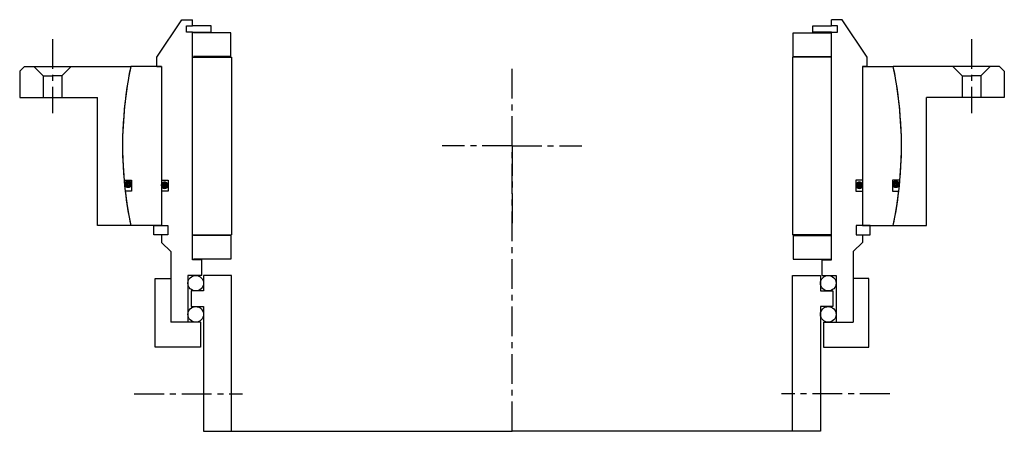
# Model space of a CAD drawing. Header units: millimetres. Extents: x -158 to 158, y -5 to 127.
import ezdxf

# ---------------------------------------------------------------- set-up
doc = ezdxf.new("R2010")
doc.units = ezdxf.units.MM
doc.header["$LTSCALE"] = 0.3
doc.header["$MEASUREMENT"] = 0
doc.linetypes.add('CENTER', pattern=[50.8, 31.75, -6.35, 6.35, -6.35])
doc.layers.get('0').update_dxf_attribs({"linetype": 'CONTINUOUS'})
doc.layers.add('Center', color=1, linetype='CENTER')

# ---------------------------------------------------------------- blocks, each defined once
blk = doc.blocks.new('4s180-bearing')
for p, q in [((-114, 28.5), (-106, 40.5)), ((-106, 40.5), (-102.5, 40.5)), ((-104.5, 38.5), (-102.5, 38.5)), ((-104.5, 36.5), (-104.5, 38.5)), ((-102.5, 38.5), (-102.5, 40.5)), ((-96.5, 38.5), (-102.5, 38.5)), ((-96.5, 36.5), (-96.5, 38.5)), ((96.5, 38.5), (102.5, 38.5)), ((96.5, 36.5), (96.5, 38.5)), ((102.5, 38.5), (102.5, 40.5)), ((106, 40.5), (102.5, 40.5)), ((104.5, 38.5), (102.5, 38.5)), ((104.5, 36.5), (104.5, 38.5)), ((114, 28.5), (106, 40.5)), ((-102.5, 36.5), (-104.5, 36.5)), ((-102.5, -36.5), (-102.5, 36.5)), ((-102.5, 36.5), (-96.5, 36.5)), ((-90.25, 36.25), (-102.25, 36.25)), ((-90.25, 28.75), (-90.25, 36.25)), ((90.25, 36.25), (102.25, 36.25)), ((90.25, 28.75), (90.25, 36.25)), ((102.5, 36.5), (96.5, 36.5)), ((102.5, -36.5), (102.5, 36.5)), ((102.5, 36.5), (104.5, 36.5)), ((-114, 25.5), (-114, 28.5)), ((-102.5, 28.5), (-90, 28.5)), ((-90.25, 28.75), (-102.25, 28.75)), ((-90, 28.5), (-90, -28.5)), ((102.5, 28.5), (90, 28.5)), ((90, 28.5), (90, -28.5)), ((90.25, 28.75), (102.25, 28.75)), ((114, 25.5), (114, 28.5)), ((-112.5, 25.5), (-122.37, 25.5)), ((-114, 25.5), (-112.5, 25.5)), ((-112.5, 25.5), (-112.5, -25.5)), ((-112.5, 25.5), (-112.5, -11)), ((112.5, 25.5), (112.5, -11)), ((112.5, 25.5), (112.5, -25.5)), ((114, 25.5), (112.5, 25.5)), ((112.5, 25.5), (122.37, 25.5)), ((-124.52, -11), (-122.1, -11)), ((-122.1, -11), (-122.1, -14.5)), ((-112.5, -11), (-110.3, -11)), ((-110.3, -11), (-110.3, -14.5)), ((110.3, -11), (110.3, -14.5)), ((112.5, -11), (110.3, -11)), ((122.1, -11), (122.1, -14.5)), ((124.52, -11), (122.1, -11)), ((-122.1, -14.5), (-124.16, -14.5)), ((-112.5, -14.5), (-112.5, -25.5)), ((-110.3, -14.5), (-112.5, -14.5)), ((110.3, -14.5), (112.5, -14.5)), ((112.5, -14.5), (112.5, -25.5)), ((122.1, -14.5), (124.16, -14.5)), ((-112.5, -25.5), (-122.37, -25.5)), ((-115, -25.5), (-112.5, -25.5)), ((-115, -28.5), (-115, -25.5)), ((-112.5, -25.5), (-110.5, -25.5)), ((-110.5, -25.5), (-110.5, -28.5)), ((112.5, -25.5), (110.5, -25.5)), ((110.5, -25.5), (110.5, -28.5)), ((115, -25.5), (112.5, -25.5)), ((112.5, -25.5), (122.37, -25.5)), ((115, -28.5), (115, -25.5)), ((-112.5, -28.5), (-115, -28.5)), ((-112.5, -28.5), (-112.5, -31)), ((-110.5, -28.5), (-112.5, -28.5)), ((-109.5, -33.83), (-112.5, -31)), ((-102.5, -28.5), (-90, -28.5)), ((-90.25, -28.75), (-102.25, -28.75)), ((-90.25, -28.75), (-90.25, -36.25)), ((102.5, -28.5), (90, -28.5)), ((90.25, -28.75), (90.25, -36.25)), ((90.25, -28.75), (102.25, -28.75)), ((109.5, -33.83), (112.5, -31)), ((110.5, -28.5), (112.5, -28.5)), ((112.5, -28.5), (115, -28.5)), ((112.5, -28.5), (112.5, -31)), ((-109.5, -33.83), (-109.5, -56.5)), ((109.5, -33.83), (109.5, -56.5)), ((-99.5, -36.5), (-102.5, -36.5)), ((-90.25, -36.25), (-102.25, -36.25)), ((-99.5, -41.5), (-99.5, -36.5)), ((90.25, -36.25), (102.25, -36.25)), ((99.5, -36.5), (102.5, -36.5)), ((99.5, -41.5), (99.5, -36.5)), ((-114.5, -64.5), (-114.5, -42.5)), ((-114.5, -42.5), (-109.5, -42.5)), ((-109.5, -42.5), (-109.5, -51.67)), ((-104, -41.5), (-104, -56.5)), ((-99.5, -41.5), (-104, -41.5)), ((-90, -41.5), (-99, -41.5)), ((-99, -41.5), (-99, -46.5)), ((-90, -91.5), (-90, -41.5)), ((90, -41.5), (99, -41.5)), ((90, -91.5), (90, -41.5)), ((99, -41.5), (99, -46.5)), ((99.5, -41.5), (104, -41.5)), ((104, -41.5), (104, -56.5)), ((114.5, -42.5), (109.5, -42.5)), ((109.5, -42.5), (109.5, -51.67)), ((114.5, -64.5), (114.5, -42.5)), ((-99, -46.5), (-103, -46.5)), ((-103, -46.5), (-103, -51.5)), ((99, -46.5), (103, -46.5)), ((103, -46.5), (103, -51.5)), ((-103, -51.5), (-99, -51.5)), ((-99, -51.5), (-99, -91.5)), ((99, -51.5), (99, -91.5)), ((103, -51.5), (99, -51.5)), ((-100, -56.5), (-109.5, -56.5)), ((-100, -56.5), (-100, -64.5)), ((100, -56.5), (100, -64.5)), ((100, -56.5), (109.5, -56.5)), ((-100, -64.5), (-114.5, -64.5)), ((100, -64.5), (114.5, -64.5)), ((-99, -91.5), (-90, -91.5)), ((-90, -91.5), (0, -91.5)), ((90, -91.5), (0, -91.5)), ((99, -91.5), (90, -91.5))]:
    blk.add_line(p, q)
at = {"const_width": 1.2}
for points in [[(-123.83, -12.27, 1), (-122.53, -12.27, 1)], [(-112.13, -12.6, 1), (-110.83, -12.6, 1)], [(112.13, -12.6, -1), (110.83, -12.6, -1)], [(123.83, -12.27, -1), (122.53, -12.27, -1)]]:
    blk.add_lwpolyline(points, format="xyb", close=True, dxfattribs=at)
for centre in [(-101.5, -44), (101.5, -44), (-101.5, -54), (101.5, -54)]:
    blk.add_circle(centre, 2.5)
for start, end in [(168.229, 185.0486), (354.9514, 11.771), (186.6613, 191.771), (348.229, 353.3387)]:
    blk.add_arc((0, 0), 125, start, end)
at = {"layer": 'Center'}
for p, q in [((0, -91.5), (0, 0)), ((-121.21, -79.5), (-86.47, -79.5)), ((121.21, -79.5), (86.47, -79.5))]:
    blk.add_line(p, q, dxfattribs=at)
blk = doc.blocks.new('4SF180-199 yderhus')
for p, q in [((-156.5, 25.5), (-158, 24)), ((-156.5, 25.5), (-122.37, 25.5)), ((-153.5, 25.5), (-150.5, 22.5)), ((-141.5, 25.5), (-144.5, 22.5)), ((156.5, 25.5), (122.37, 25.5)), ((141.5, 25.5), (144.5, 22.5)), ((153.5, 25.5), (150.5, 22.5)), ((156.5, 25.5), (158, 24)), ((-158, 24), (-158, 15.5)), ((-150.5, 22.5), (-147.5, 22.5)), ((-150.5, 22.5), (-150.5, 15.5)), ((-144.5, 22.5), (-147.5, 22.5)), ((-144.5, 22.5), (-144.5, 15.5)), ((144.5, 22.5), (144.5, 15.5)), ((144.5, 22.5), (147.5, 22.5)), ((150.5, 22.5), (147.5, 22.5)), ((150.5, 22.5), (150.5, 15.5)), ((158, 24), (158, 15.5)), ((-158, 15.5), (-133, 15.5)), ((-133, -25.5), (-133, 15.5)), ((133, -25.5), (133, 15.5)), ((158, 15.5), (133, 15.5)), ((-122.37, -25.5), (-133, -25.5)), ((122.37, -25.5), (133, -25.5))]:
    blk.add_line(p, q)
for start, end in [(168.229, 191.771), (348.229, 11.771)]:
    blk.add_arc((0, 0), 125, start, end)
at = {"layer": 'Center'}
for p, q in [((-147.5, 34.24), (-147.5, 10.5)), ((147.5, 34.24), (147.5, 10.5)), ((0, 0), (0, 25.63)), ((0, 0), (-22.37, 0)), ((0, 0), (0, -25.63)), ((0, 0), (22.37, 0))]:
    blk.add_line(p, q, dxfattribs=at)

msp = doc.modelspace()

# ---------------------------------------------------------------- block references
for name in ['4s180-bearing', '4SF180-199 yderhus']:
    msp.add_blockref(name, (0, 86.5))

doc.saveas('drawing.dxf')
